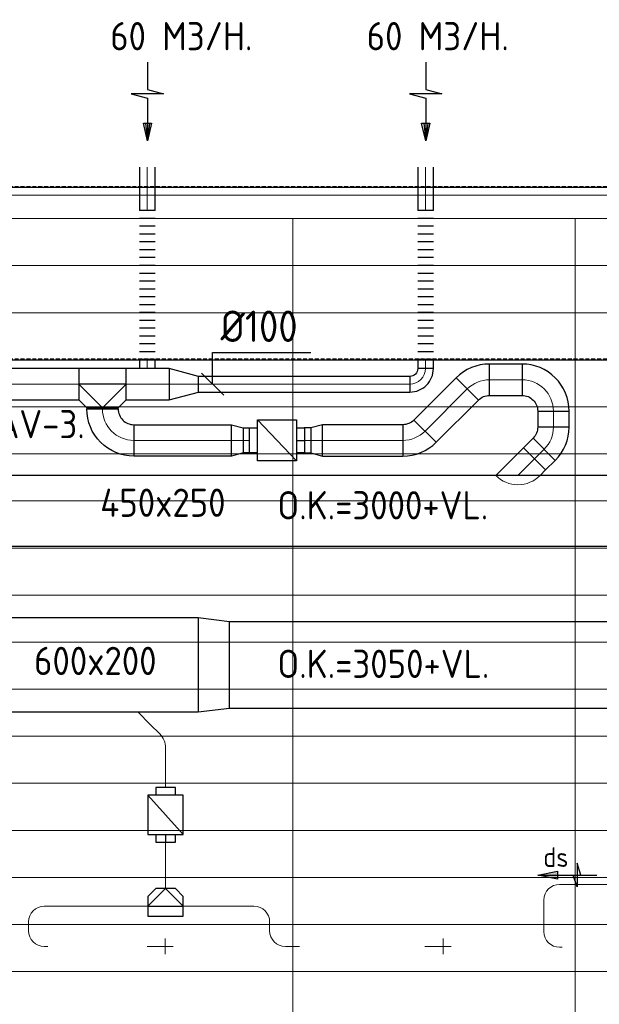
# Model space of a CAD drawing. Header units: millimetres. Extents: x -73257 to 31053, y 5203 to 51987.
# Tile 42 of 58: x -52910 to -49215, y 45710 to 51987. Entities that reach past the tile are written whole.
import ezdxf

# ---------------------------------------------------------------- set-up
doc = ezdxf.new("R2010")
doc.units = ezdxf.units.MM
doc.header["$LTSCALE"] = 50
doc.linetypes.add('DASHED', pattern=[0.75, 0.5, -0.25])
for name, color, linetype in [('4plfd', 254, 'Continuous'), ('BALKEN', 7, 'Continuous'), ('WL570---_RETOUR', 100, 'Continuous'), ('WL570---_TOEVOER', 200, 'Continuous'), ('WM570---_DEMONTEREN', 1, 'Continuous'), ('WM570---_RETOUR', 2, 'Continuous'), ('WM570---_TOEVOER', 2, 'Continuous')]:
    doc.layers.add(name, color=color, linetype=linetype)
for name, color, linetype, lineweight in [('WL570---_BESTAAND-HARTLIJN', 161, 'Continuous', 0), ('WL570---_BESTAAND-RETOUR', 140, 'Continuous', 0), ('WL570---_DEMONTEREN', 10, 'Continuous', 0)]:
    doc.layers.add(name, color=color, linetype=linetype, lineweight=lineweight)
doc.layers.get('WL570---_DEMONTEREN').off()
doc.layers.get('WM570---_DEMONTEREN').off()
doc.styles.add('BURO-025', font='ISO96.shx', dxfattribs={"height": 125})
doc.styles.add('ISO', font='ISO', dxfattribs={"height": 162})
doc.styles.add('MAATVOERING', font='ISO')

# ---------------------------------------------------------------- blocks, each defined once
blk = doc.blocks.new('Groep-42')
at = {"color": 8, "linetype": 'Continuous', "lineweight": 13}
for p, q in [((-73154.9, 49899.1), (-11882.7, 49899.1)), ((-73154.9, 49599.1), (-11882.7, 49599.1)), ((-73154.9, 49299.1), (-11882.7, 49299.1)), ((-73154.9, 48999.1), (-11882.7, 48999.1)), ((-73154.9, 48699.1), (-11882.7, 48699.1)), ((-73154.9, 48399.1), (-11882.7, 48399.1)), ((-73154.9, 48399.1), (-11882.7, 48399.1)), ((-73154.9, 48099.1), (-11882.7, 48099.1)), ((-73154.9, 47799.1), (-11882.7, 47799.1)), ((-73154.9, 47499.1), (-11882.7, 47499.1)), ((-73154.9, 47199.1), (-11882.7, 47199.1)), ((-73154.9, 46899.1), (-11882.7, 46899.1)), ((-73154.9, 46599.1), (-11882.7, 46599.1)), ((-73154.9, 46299.1), (-11882.7, 46299.1)), ((-73154.9, 45999.1), (-11882.7, 45999.1)), ((-73154.9, 45699.1), (-11882.7, 45699.1)), ((-73154.9, 45399.1), (-11882.7, 45399.1))]:
    blk.add_line(p, q, dxfattribs=at)
blk = doc.blocks.new('Groep-50')
at = {"color": 8, "linetype": 'Continuous', "lineweight": 13}
for p, q in [((-73304.9, 50349.1), (-4004.9, 50349.1)), ((-73154.9, 50199.1), (-4154.9, 50199.1)), ((-11854.9, 50199.1), (-65654.9, 50199.1)), ((-53054.9, 50199.1), (-53054.9, 42999.1)), ((-51254.9, 50199.1), (-51254.9, 42999.1)), ((-51254.9, 50199.1), (-51254.9, 42999.1))]:
    blk.add_line(p, q, dxfattribs=at)
at = {"color": 8}
blk.add_blockref('Groep-42', (0, 0), dxfattribs=at)
blk = doc.blocks.new('Block plafond 3e verd')
at = {"layer": '4plfd'}
blk.add_blockref('Groep-50', (73304.912, -19149.14), dxfattribs=at)
blk = doc.blocks.new('KARH')
for p, q in [((1, 0.5), (0, 0.5)), ((0, -0.5), (1, -0.5))]:
    blk.add_line(p, q)
at = {"invisible_edges": 15}
blk.add_3dface([(0, 0.5), (0, -0.5), (1, -0.5), (1, 0.5)], dxfattribs=at)
blk = doc.blocks.new('KARO')
for p, q in [((1, 0.5), (0, 0.5)), ((0, -0.5), (1, -0.5))]:
    blk.add_line(p, q)
at = {"invisible_edges": 15}
blk.add_3dface([(0, 0.5), (0, -0.5), (1, -0.5), (1, 0.5)], dxfattribs=at)
at = {"layer": 'WL570---_BESTAAND-HARTLIJN'}
blk.add_line((0, 0), (1, 0), dxfattribs=at)
blk = doc.blocks.new('FLLINE100')
blk.add_line((0, -50), (0, 50))
blk = doc.blocks.new('OEX10000100000')
at = {"rotation": 90}
for p in [(0, -50), (0, -100), (0, -150), (0, -200), (0, -250), (0, -300), (0, -350), (0, -400), (0, -450), (0, -500), (0, -550), (0, -600), (0, -650), (0, -700), (0, -750), (0, -800), (0, -850), (0, -900), (0, -950), (0, -1000)]:
    blk.add_blockref('FLLINE100', p, dxfattribs=at)
blk = doc.blocks.new('OTS20020020000H')
at = {"layer": 'WL570---_RETOUR'}
blk.add_line((-150, 0), (150, 0), dxfattribs=at)
blk.add_lwpolyline([(-150, -100), (150, -100), (150, 100), (100, 150), (-100, 150), (-150, 100)], close=True, dxfattribs=at)
blk.add_lwpolyline([(-150, 0), (0, 150), (150, 0)], dxfattribs=at)
blk = doc.blocks.new('OSV20010001860G')
blk.add_lwpolyline([(0, -100), (186.6, -50), (186.6, 50), (0, 100)], close=True)
at = {"layer": 'WL570---_BESTAAND-HARTLIJN'}
blk.add_line((0, 0), (186.6, 0), dxfattribs=at)
blk = doc.blocks.new('MVLINE')
blk.add_line((35.4, -35.4), (-35.4, 35.4))
blk = doc.blocks.new('AFZPIJL')
for points in [[(0, -10), (0, -6.52), (-2.06, -5.97), (2.06, -5.97), (0, -5.41), (0, 0)], [(-0.26, -2.22), (0, 0)], [(0.26, -2.22), (0, 0)]]:
    blk.add_lwpolyline(points)
blk.add_lwpolyline([(0.52, -2.22), (-0.52, -2.22), (0, 0)], close=True)
blk = doc.blocks.new('OBO10000090H')
blk.add_lwpolyline([(50, -100, 0.414214), (-100, 50), (-100, -50, -0.414214), (-50, -100)], format="xyb", close=True)
at = {"invisible_edges": 15}
for points in [[(-91.3, -50.8), (-74, 47.7), (-100, 50), (-100, -50)], [(-82.9, -53), (-48.7, 41), (-74, 47.7), (-91.3, -50.8)], [(-75, -56.7), (-25, 29.9), (-48.7, 41), (-82.9, -53)], [(-67.9, -61.7), (-3.6, 14.9), (-25, 29.9), (-75, -56.7)], [(-61.7, -67.9), (14.9, -3.6), (-3.6, 14.9), (-67.9, -61.7)], [(-56.7, -75), (29.9, -25), (14.9, -3.6), (-61.7, -67.9)], [(-53, -82.9), (41, -48.7), (29.9, -25), (-56.7, -75)], [(-50.8, -91.3), (47.7, -74), (41, -48.7), (-53, -82.9)], [(-50, -100), (50, -100), (47.7, -74), (-50.8, -91.3)]]:
    blk.add_3dface(points, dxfattribs=at)
at = {"layer": 'WL570---_BESTAAND-HARTLIJN'}
blk.add_arc((-100, -100), 100, 0, 90, dxfattribs=at)
blk = doc.blocks.new('OBO12500045H')
blk.add_lwpolyline([(62.5, -51.8, 0.198912), (7.6, 80.8), (-80.8, -7.6, -0.198912), (-62.5, -51.8)], format="xyb", close=True)
at = {"invisible_edges": 15}
for points in [[(-77.1, -11.6), (18.6, 68.7), (7.6, 80.8), (-80.8, -7.6)], [(-73.8, -15.9), (28.6, 55.8), (18.6, 68.7), (-77.1, -11.6)], [(-70.9, -20.5), (37.4, 42), (28.6, 55.8), (-73.8, -15.9)], [(-68.4, -25.4), (44.9, 27.5), (37.4, 42), (-70.9, -20.5)], [(-66.3, -30.4), (51.2, 12.4), (44.9, 27.5), (-68.4, -25.4)], [(-64.6, -35.6), (56.1, -3.2), (51.2, 12.4), (-66.3, -30.4)], [(-63.4, -40.9), (59.7, -19.2), (56.1, -3.2), (-64.6, -35.6)], [(-62.7, -46.3), (61.8, -35.4), (59.7, -19.2), (-63.4, -40.9)], [(-62.5, -51.8), (62.5, -51.8), (61.8, -35.4), (-62.7, -46.3)]]:
    blk.add_3dface(points, dxfattribs=at)
at = {"layer": 'WL570---_BESTAAND-HARTLIJN'}
blk.add_arc((-125, -51.8), 125, 0, 45, dxfattribs=at)
blk = doc.blocks.new('OAF12500045L')
blk.add_line((-138.4, 0), (138.4, 0))
blk.add_lwpolyline([(-88.4, 0), (-123.7, 35.4), (-35.4, 123.7), (88.4, 0)])
at = {"layer": 'WL570---_BESTAAND-HARTLIJN'}
blk.add_line((-79.5, 79.5), (0, 0), dxfattribs=at)
blk = doc.blocks.new('VV260020055020002000G')
blk.add_lwpolyline([(0, -300), (200, -275), (200, 275), (0, 300)], close=True)
at = {"invisible_edges": 15}
blk.add_3dface([(0, -300), (200, -275), (200, 275), (0, 300)], dxfattribs=at)
blk = doc.blocks.new('OBO10000090L')
blk.add_lwpolyline([(50, 0, 0.414214), (-100, 150), (-100, 50, -0.414214), (-50, 0)], format="xyb", close=True)
at = {"invisible_edges": 15}
for points in [[(-91.3, 49.2), (-74, 147.7), (-100, 150), (-100, 50)], [(-82.9, 47), (-48.7, 141), (-74, 147.7), (-91.3, 49.2)], [(-75, 43.3), (-25, 129.9), (-48.7, 141), (-82.9, 47)], [(-67.9, 38.3), (-3.6, 114.9), (-25, 129.9), (-75, 43.3)], [(-61.7, 32.1), (14.9, 96.4), (-3.6, 114.9), (-67.9, 38.3)], [(-56.7, 25), (29.9, 75), (14.9, 96.4), (-61.7, 32.1)], [(-53, 17.1), (41, 51.3), (29.9, 75), (-56.7, 25)], [(-50.8, 8.7), (47.7, 26), (41, 51.3), (-53, 17.1)], [(-50, 0), (50, 0), (47.7, 26), (-50.8, 8.7)]]:
    blk.add_3dface(points, dxfattribs=at)
at = {"layer": 'WL570---_BESTAAND-HARTLIJN'}
blk.add_arc((-100, 0), 100, 0, 90, dxfattribs=at)
blk = doc.blocks.new('OBO10000090ZE')
blk.add_lwpolyline([(-50, 0), (50, 0), (50, 100, 1), (-50, 100)], format="xyb", close=True)
at = {"layer": 'WL570---_BESTAAND-HARTLIJN'}
for points in [[(0, 0), (0, 150)], [(-50, 100), (50, 100)]]:
    blk.add_lwpolyline(points, dxfattribs=at)
blk = doc.blocks.new('OTS12512512500H')
at = {"layer": 'WL570---_RETOUR'}
blk.add_line((-112.5, 0), (112.5, 0), dxfattribs=at)
blk.add_lwpolyline([(-112.5, -62.5), (112.5, -62.5), (112.5, 62.5), (62.5, 112.5), (-62.5, 112.5), (-112.5, 62.5)], close=True, dxfattribs=at)
blk.add_lwpolyline([(-112.5, 0), (0, 112.5), (112.5, 0)], dxfattribs=at)
blk = doc.blocks.new('OSV1251000460G')
blk.add_lwpolyline([(0, -62.5), (46.7, -50), (46.7, 50), (0, 62.5)], close=True)
at = {"layer": 'WL570---_BESTAAND-HARTLIJN'}
blk.add_line((0, 0), (46.7, 0), dxfattribs=at)
blk = doc.blocks.new('VBX1251250012525000')
at = {"layer": 'WL570---_TOEVOER'}
for p, q in [((50, -112.5), (300, 112.5)), ((300, 0), (350, 0))]:
    blk.add_line(p, q, dxfattribs=at)
blk.add_lwpolyline([(50, -112.5), (300, -112.5), (300, 112.5), (50, 112.5)], close=True, dxfattribs=at)
for points in [[(50, 62.5), (0, 62.5), (0, -62.5), (50, -62.5)], [(300, -62.5), (350, -62.5), (350, 62.5), (300, 62.5)]]:
    blk.add_lwpolyline(points, dxfattribs=at)
blk = doc.blocks.new('OBO20000090H')
blk.add_lwpolyline([(100, -200, 0.414214), (-200, 100), (-200, -100, -0.414214), (-100, -200)], format="xyb", close=True)
at = {"invisible_edges": 15}
for points in [[(-182.6, -101.5), (-147.9, 95.4), (-200, 100), (-200, -100)], [(-165.8, -106), (-97.4, 81.9), (-147.9, 95.4), (-182.6, -101.5)], [(-150, -113.4), (-50, 59.8), (-97.4, 81.9), (-165.8, -106)], [(-135.7, -123.4), (-7.2, 29.8), (-50, 59.8), (-150, -113.4)], [(-123.4, -135.7), (29.8, -7.2), (-7.2, 29.8), (-135.7, -123.4)], [(-113.4, -150), (59.8, -50), (29.8, -7.2), (-123.4, -135.7)], [(-106, -165.8), (81.9, -97.4), (59.8, -50), (-113.4, -150)], [(-101.5, -182.6), (95.4, -147.9), (81.9, -97.4), (-106, -165.8)], [(-100, -200), (100, -200), (95.4, -147.9), (-101.5, -182.6)]]:
    blk.add_3dface(points, dxfattribs=at)
at = {"layer": 'WL570---_BESTAAND-HARTLIJN'}
blk.add_arc((-200, -200), 200, 0, 90, dxfattribs=at)
blk = doc.blocks.new('OSV2001600740G')
blk.add_lwpolyline([(0, -100), (74.6, -80), (74.6, 80), (0, 100)], close=True)
at = {"layer": 'WL570---_BESTAAND-HARTLIJN'}
blk.add_line((0, 0), (74.6, 0), dxfattribs=at)
blk = doc.blocks.new('VBX1601600016025000')
at = {"layer": 'WL570---_TOEVOER'}
for p, q in [((50, -130), (300, 130)), ((300, 0), (350, 0))]:
    blk.add_line(p, q, dxfattribs=at)
blk.add_lwpolyline([(50, -130), (300, -130), (300, 130), (50, 130)], close=True, dxfattribs=at)
for points in [[(50, 80), (0, 80), (0, -80), (50, -80)], [(300, -80), (350, -80), (350, 80), (300, 80)]]:
    blk.add_lwpolyline(points, dxfattribs=at)
blk = doc.blocks.new('OZA2500200045R')
blk.add_lwpolyline([(141.4, 0), (176.8, 35.4), (35.4, 176.8), (-141.4, 0)])
at = {"layer": 'WL570---_BESTAAND-HARTLIJN'}
blk.add_line((0, 0), (106.1, 106.1), dxfattribs=at)
at = {"layer": 'WL570---_BESTAAND-RETOUR'}
blk.add_arc((0, 141.4), 200, 225, 315, dxfattribs=at)
blk = doc.blocks.new('OBO20000045H')
blk.add_lwpolyline([(100, -82.8, 0.198912), (12.1, 129.3), (-129.3, -12.1, -0.198912), (-100, -82.8)], format="xyb", close=True)
at = {"invisible_edges": 15}
for points in [[(-123.4, -18.6), (29.8, 110), (12.1, 129.3), (-129.3, -12.1)], [(-118.1, -25.5), (45.7, 89.2), (29.8, 110), (-123.4, -18.6)], [(-113.4, -32.8), (59.8, 67.2), (45.7, 89.2), (-118.1, -25.5)], [(-109.4, -40.6), (71.9, 43.9), (59.8, 67.2), (-113.4, -32.8)], [(-106, -48.6), (81.9, 19.8), (71.9, 43.9), (-109.4, -40.6)], [(-103.4, -57), (89.8, -5.2), (81.9, 19.8), (-106, -48.6)], [(-101.5, -65.5), (95.4, -30.7), (89.8, -5.2), (-103.4, -57)], [(-100.4, -74.1), (98.9, -56.7), (95.4, -30.7), (-101.5, -65.5)], [(-100, -82.8), (100, -82.8), (98.9, -56.7), (-100.4, -74.1)]]:
    blk.add_3dface(points, dxfattribs=at)
at = {"layer": 'WL570---_BESTAAND-HARTLIJN'}
blk.add_arc((-200, -82.8), 200, 0, 45, dxfattribs=at)
blk = doc.blocks.new('LU-PIJL6')
at = {"color": 0, "linetype": 'Continuous'}
for p, q in [((-5, -1.5), (-5, 1.5)), ((-5, 1.5), (-4.5, 0)), ((0, 0), (-7.5, 0)), ((-5.5, 0), (-5, -1.5)), ((-2.5, -0.5), (-2.5, 0.5)), ((-2.5, 0.5), (0, 0)), ((0, 0), (-2.5, -0.5))]:
    blk.add_line(p, q, dxfattribs=at)
blk.add_solid([(-2.5, 0.5), (-2.5, -0.5), (0, 0)], dxfattribs=at)

msp = doc.modelspace()

# ---------------------------------------------------------------- linework, layer by layer
at = {"layer": 'BALKEN', "linetype": 'DASHED'}
for p, q in [((-71316.327, 50923.799), (-2228.026, 50923.799)), ((-71316.327, 49823.799), (-2228.026, 49823.799))]:
    msp.add_line(p, q, dxfattribs=at)
at = {"layer": 'BALKEN', "linetype": 'Continuous'}
for p, q in [((-71316.205, 50919.092), (-2228.01, 50919.092)), ((-71316.205, 49819.092), (-2228.01, 49819.092))]:
    msp.add_line(p, q, dxfattribs=at)
at = {"layer": 'WM570---_RETOUR'}
msp.add_lwpolyline([(-51679.845, 49663.192), (-51679.845, 49865.724), (-51053.655, 49865.724)], dxfattribs=at)

# ---------------------------------------------------------------- block references
at = {"layer": 'WL570---_BESTAAND-RETOUR', "xscale": 8.033562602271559, "yscale": 200, "zscale": 200, "rotation": 90}
msp.add_blockref('KARO', (-52382.163, 49505.158), dxfattribs=at)
at = {"layer": 'WL570---_DEMONTEREN', "rotation": 90.00000000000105}
msp.add_blockref('OBO10000090H', (-49568.99, 46474.904), dxfattribs=at)
at = {"layer": 'WL570---_DEMONTEREN', "yscale": 100, "zscale": 100}
for p, xscale, rotation in [((-47579.577, 46474.904), 1889.413689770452, 180), ((-49568.99, 46173.874), 201.0308842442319, 90)]:
    msp.add_blockref('KARO', p, dxfattribs=dict(at, xscale=xscale, rotation=rotation))
at = {"layer": 'WL570---_DEMONTEREN', "xscale": -1, "rotation": 90.00000000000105}
msp.add_blockref('OBO10000090L', (-49468.99, 46073.874), dxfattribs=at)
at = {"layer": 'WL570---_DEMONTEREN', "xscale": -16.2227493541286, "yscale": 100, "zscale": 100}
msp.add_blockref('KARO', (-49452.768, 46073.874), dxfattribs=at)
at = {"layer": 'WL570---_RETOUR'}
for name, p, xscale, yscale, zscale, rotation in [('AFZPIJL', (-52095.456, 51215.174), 50, 50, 50, 180), ('AFZPIJL', (-50321.769, 51215.174), 50, 50, 50, 180), ('KARO', (-52096.639, 50770.412), 275.9456809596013, 100, 100, 90), ('KARO', (-50322.951, 50770.412), 275.9456809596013, 100, 100, 90), ('KARO', (-52096.639, 49819.788), 56.29579252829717, 100, 100, 270), ('KARO', (-50322.951, 49819.788), 56.55323533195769, 100, 100, 270), ('KARO', (-51957.623, 49663.192), 275.2482312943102, 200, 200, 180), ('KARO', (-50422.951, 49663.192), 1348.069124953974, 100, 100, 180), ('KARO', (-50325.992, 49363.737), 380.6080427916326, 200, 200, 44.99999999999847), ('KARO', (-49507.903, 49491.446), 101.5058830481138, 200, 200, 270), ('KARO', (-52182.122, 49305.158), -622.0802183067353, 200, 200, 180), ('KARO', (-51485.203, 49305.158), -41.65426006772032, 160, 160, 180), ('KARO', (-51054.672, 49305.158), 41.65426006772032, 160, 160, 180), ('KARO', (-49627.934, 49187.067), 86.90623613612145, 200, 200, 45), ('KARH', (-46373.446, 48855.732), 6970.049900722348, 450, 250, 179.9999999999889), ('LU-PIJL6', (-49607.034, 46534.012), 50, 50, 50, 180)]:
    msp.add_blockref(name, p, dxfattribs=dict(at, xscale=xscale, yscale=yscale, zscale=zscale, rotation=rotation))
for name, p in [('Block plafond 3e verd', (-71418.596, 19669.012)), ('OEX10000100000', (-52096.639, 50819.788)), ('OEX10000100000', (-50322.951, 50819.788)), ('OBO20000090H', (-49507.903, 49691.446)), ('OSV20010001860G', (-51957.623, 49663.192)), ('OZA2500200045R', (-49734, 49081.001))]:
    msp.add_blockref(name, p, dxfattribs=at)
for name, p, rotation in [('OBO20000045H', (-49998.283, 49691.446), 90), ('OTS20020020000H', (-52382.163, 49663.192), 180), ('OBO10000090H', (-50322.951, 49663.192), 270), ('OBO20000045H', (-49507.903, 49307.098), 315.0000000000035), ('OSV2001600740G', (-50980.031, 49305.158), 180), ('OBO20000045H', (-50384.571, 49305.158), 270)]:
    msp.add_blockref(name, p, dxfattribs=dict(at, rotation=rotation))
at = {"layer": 'WL570---_RETOUR', "yscale": 200, "zscale": 200}
for p, xscale in [((-49915.44, 49691.446), 207.5368296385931), ((-54009.342, 49663.192), 1476.238544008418), ((-50980.031, 49305.158), 512.6176761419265)]:
    msp.add_blockref('KARO', p, dxfattribs=dict(at, xscale=xscale))
at = {"layer": 'WL570---_RETOUR', "xscale": -1}
for name, p, rotation in [('OBO20000090H', (-52382.163, 49305.158), 90), ('OSV2001600740G', (-51559.844, 49305.158), 180), ('VBX1601600016025000', (-51444.938, 49305.158), 180)]:
    msp.add_blockref(name, p, dxfattribs=dict(at, rotation=rotation))
at = {"layer": 'WL570---_TOEVOER', "xscale": 1346.855777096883, "yscale": 600, "zscale": 200, "rotation": 180}
msp.add_blockref('KARH', (-51771.64, 47873.62), dxfattribs=at)
at = {"layer": 'WL570---_TOEVOER'}
msp.add_blockref('VV260020055020002000G', (-51771.64, 47873.62), dxfattribs=at)
at = {"layer": 'WL570---_TOEVOER', "xscale": 4841.412419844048, "yscale": 550, "zscale": 200}
msp.add_blockref('KARH', (-51571.64, 47873.62), dxfattribs=at)
at = {"layer": 'WM570---_DEMONTEREN'}
for name, p, rotation in [('OAF12500045L', (-52156.631, 47573.62), 180.000000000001), ('VBX1251250012525000', (-51979.894, 47093.253), 270.000000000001), ('OBO10000090H', (-52853.556, 46335.61), 90.00000000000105)]:
    msp.add_blockref(name, p, dxfattribs=dict(at, rotation=rotation))
for p, xscale, yscale, zscale, rotation in [((-52077.082, 47494.071), 85.66686048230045, 125, 125, 314.9999999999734), ((-51979.894, 47093.253), 251.853747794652, 125, 125, 90.00000000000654), ((-51979.894, 46743.253), 295.1427838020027, 125, 125, 270), ((-51416.47, 46335.61), 356.5983112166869, 100, 100, 180.000000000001), ((-52853.556, 46179.153), 56.45693985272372, 100, 100, 90.00000000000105), ((-51316.47, 46235.61), 56.45693985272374, 100, 100, 270.000000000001), ((-51125.806, 46079.243), 90.43692295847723, 100, 100, 180.000000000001)]:
    msp.add_blockref('KARO', p, dxfattribs=dict(at, xscale=xscale, yscale=yscale, zscale=zscale, rotation=rotation))
for name, p in [('OBO12500045H', (-51979.894, 47396.884)), ('OTS12512512500H', (-51979.877, 46335.61)), ('OSV1251000460G', (-51819.719, 46335.61)), ('OBO10000090H', (-51316.47, 46335.61))]:
    msp.add_blockref(name, p, dxfattribs=at)
for p, xscale, yscale, zscale in [((-52753.556, 46335.61), 566.8356749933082, 100, 100), ((-52092.411, 46335.61), -47.6584454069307, 125, 125), ((-51867.377, 46335.61), 47.6584454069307, 125, 125), ((-52753.33, 46079.243), 22.48026519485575, 100, 100), ((-52081.545, 46079.243), -16.03765465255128, 100, 100), ((-50310.486, 46079.243), -16.03765465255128, 100, 100)]:
    msp.add_blockref('KARO', p, dxfattribs=dict(at, xscale=xscale, yscale=yscale, zscale=zscale))
at = {"layer": 'WM570---_DEMONTEREN', "xscale": -1}
msp.add_blockref('OSV1251000460G', (-52140.07, 46335.61), dxfattribs=at)
for name, p, rotation in [('OBO10000090L', (-52753.556, 46079.243), 90.00000000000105), ('OBO10000090L', (-51216.47, 46079.243), 90.00000000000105), ('OBO10000090ZE', (-52081.545, 46079.243), 270.000000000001), ('OBO10000090ZE', (-50310.486, 46079.243), 270.000000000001)]:
    msp.add_blockref(name, p, dxfattribs=dict(at, rotation=rotation))
at = {"layer": 'WM570---_RETOUR', "xscale": 2, "yscale": 2, "zscale": 2}
msp.add_blockref('MVLINE', (-51679.845, 49663.192), dxfattribs=at)

# ---------------------------------------------------------------- texts
at = {"layer": 'WM570---_RETOUR'}
for s, height, style, p in [('60 M3/H.', 180, 'MAATVOERING', (-52332.737, 51791.685)), ('60 M3/H.', 180, 'MAATVOERING', (-50698.124, 51791.685)), ('%%c200', 200, 'MAATVOERING', (-53535.053, 49996.515)), ('%%c100', 200, 'MAATVOERING', (-51629.845, 49932.391)), ('CAV-3.', 180, 'MAATVOERING', (-53173.685, 49318.638)), ('450x250', 180, 'MAATVOERING', (-52396.386, 48817.523)), ('O.K.=3000+VL.', 180, 'ISO', (-51266.921, 48801.36))]:
    msp.add_text(s, height=height, dxfattribs=dict(at, style=style)).set_placement(p)
at = {"layer": 'WM570---_TOEVOER'}
for s, style, p in [('600x200', 'MAATVOERING', (-52818.02, 47809.412)), ('O.K.=3050+VL.', 'ISO', (-51266.921, 47790.657))]:
    msp.add_text(s, height=180, dxfattribs=dict(at, style=style)).set_placement(p)
at = {"layer": 'WM570---_TOEVOER', "lineweight": 0, "style": 'BURO-025'}
msp.add_text('ds', height=125, dxfattribs=at).set_placement((-49571.632, 46585.954))

doc.saveas('drawing.dxf')
